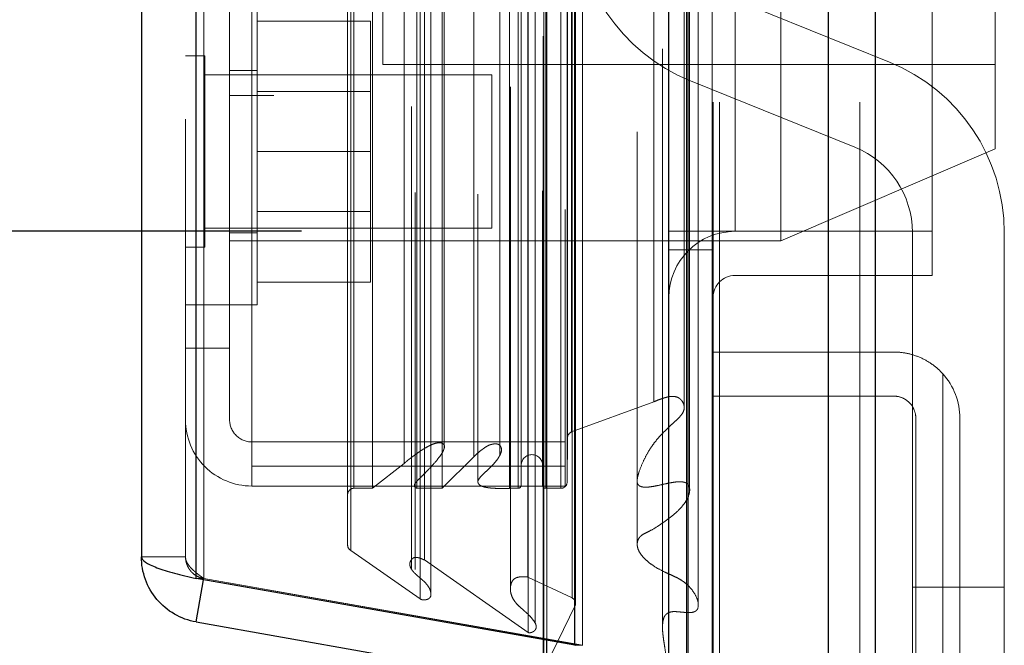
# Model space of a CAD drawing. Header units: inches. Extents: x 0.2 to 10.7, y 0.2 to 7.9.
# Tile 79 of 104: x 5.6652 to 5.7991, y 3.2727 to 3.3578. Entities that reach past the tile are written whole.
import ezdxf

# ---------------------------------------------------------------- set-up
doc = ezdxf.new("R2010")
doc.units = ezdxf.units.IN
doc.header["$MEASUREMENT"] = 0
doc.linetypes.add('HIDDEN', pattern=[0.07500000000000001, 0.05, -0.025])
doc.layers.add('DIMENSIONS', color=140, linetype='Continuous')
doc.styles.add('SLDTEXTSTYLE0', font='TXT', dxfattribs={"width": 0.7})
doc.dimstyles.new('SLDDIMSTYLE0', dxfattribs={"dimtxt": 0.0849609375, "dimasz": 0.13, "dimexe": 0, "dimexo": 0.0625, "dimgap": 0.021240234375, "dimtad": 0, "dimtih": 1, "dimtoh": 1, "dimlfac": 12, "dimrnd": 1e-09, "dimzin": 12, "dimdsep": 46, "dimtxsty": 'SLDTEXTSTYLE0', "dimsah": 1, "dimcen": 0.09, "dimadec": 0, "dimazin": 3, "dimtfac": 1, "dimtofl": 0, "dimtmove": 0, "dimatfit": 3, "dimfxl": 0, "dimfrac": 2, "dimtolj": 1, "dimtzin": 12, "dimarcsym": 0})
doc.dimstyles.new('SLDDIMSTYLE1', dxfattribs={"dimtxt": 0.0849609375, "dimasz": 0.13, "dimexe": 0, "dimexo": 0.0625, "dimgap": 0.021240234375, "dimtad": 0, "dimtih": 1, "dimtoh": 1, "dimlfac": 12, "dimrnd": 1e-09, "dimzin": 12, "dimdsep": 46, "dimtxsty": 'SLDTEXTSTYLE0', "dimsah": 1, "dimcen": 0.09, "dimadec": 0, "dimazin": 3, "dimtfac": 1, "dimtmove": 0, "dimatfit": 0, "dimfxl": 0, "dimfrac": 2, "dimtolj": 1, "dimtzin": 12, "dimarcsym": 0})

# ---------------------------------------------------------------- blocks, each defined once
blk = doc.blocks.new('_D_17')
at = {"layer": 'DIMENSIONS'}
for p, q in [((5.415034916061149, 3.444369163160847), (5.415034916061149, 3.694369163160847)), ((5.734066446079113, 3.444369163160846), (5.290034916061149, 3.444369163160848)), ((5.729436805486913, 3.240619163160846), (5.290034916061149, 3.240619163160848)), ((5.415034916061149, 3.007946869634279), (5.415034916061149, 3.240619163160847)), ((4.873281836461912, 3.007946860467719), (4.844751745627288, 3.007946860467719)), ((4.844751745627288, 3.007946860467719), (4.844751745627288, 2.872915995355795)), ((5.125750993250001, 3.007946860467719), (5.154281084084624, 3.007946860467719)), ((5.154281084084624, 3.007946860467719), (5.154281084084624, 2.872915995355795)), ((5.278943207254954, 3.007946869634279), (5.415034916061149, 3.007946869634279)), ((4.844751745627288, 2.872915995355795), (4.873281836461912, 2.872915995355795)), ((5.154281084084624, 2.872915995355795), (5.125750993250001, 2.872915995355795))]:
    blk.add_line(p, q, dxfattribs=at)
for points in [[(5.415034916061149, 3.444369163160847), (5.43503491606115, 3.574369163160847), (5.39503491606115, 3.574369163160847)], [(5.415034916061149, 3.240619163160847), (5.395034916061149, 3.110619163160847), (5.435034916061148, 3.110619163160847)]]:
    blk.add_solid(points, dxfattribs=at)
at = {"layer": 'DIMENSIONS', "char_height": 0.08333333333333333, "attachment_point": 1, "style": 'SLDTEXTSTYLE0'}
for s, insert in [('2.45', (4.873281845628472, 3.134389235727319)), ('62.1', (4.873281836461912, 2.980338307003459))]:
    blk.add_mtext(s, dxfattribs=dict(at, insert=insert))
blk = doc.blocks.new('_D_19')
at = {"layer": 'DIMENSIONS'}
for p, q in [((5.703483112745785, 5.099952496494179), (4.79971829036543, 5.099952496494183)), ((4.92471829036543, 5.099952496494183), (4.924718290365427, 4.483632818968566)), ((4.763144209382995, 4.353501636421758), (4.734614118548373, 4.353501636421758)), ((4.734614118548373, 4.353501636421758), (4.734614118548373, 4.218470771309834)), ((5.086292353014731, 4.353501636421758), (5.114822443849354, 4.353501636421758)), ((5.114822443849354, 4.353501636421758), (5.114822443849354, 4.218470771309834)), ((4.734614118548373, 4.218470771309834), (4.763144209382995, 4.218470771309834)), ((5.114822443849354, 4.218470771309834), (5.086292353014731, 4.218470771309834)), ((4.924718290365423, 3.329035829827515), (4.924718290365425, 4.064419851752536)), ((5.703483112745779, 3.329035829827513), (4.799718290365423, 3.329035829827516))]:
    blk.add_line(p, q, dxfattribs=at)
for points in [[(4.92471829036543, 5.099952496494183), (4.904718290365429, 4.969952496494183), (4.944718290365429, 4.969952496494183)], [(4.924718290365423, 3.329035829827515), (4.944718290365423, 3.459035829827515), (4.904718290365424, 3.459035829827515)]]:
    blk.add_solid(points, dxfattribs=at)
at = {"layer": 'DIMENSIONS', "char_height": 0.08333333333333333, "attachment_point": 1, "style": 'SLDTEXTSTYLE0'}
for s, insert in [('21.25', (4.763144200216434, 4.479944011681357)), ('539.8', (4.763144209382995, 4.325893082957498)), ('OPENING', (4.662681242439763, 4.1718421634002))]:
    blk.add_mtext(s, dxfattribs=dict(at, insert=insert))

msp = doc.modelspace()

# ---------------------------------------------------------------- linework, layer by layer
at = {"color": 7, "linetype": 'Continuous', "lineweight": 25}
for p, q in [((5.781559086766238, 5.192448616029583), (5.781559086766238, 3.246619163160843)), ((5.775195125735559, 3.246619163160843), (5.775195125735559, 5.191268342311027)), ((5.753483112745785, 3.246619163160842), (5.753483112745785, 5.182035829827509)), ((5.756119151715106, 3.246619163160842), (5.756119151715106, 5.182294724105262)), ((5.740680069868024, 3.272723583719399), (5.740680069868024, 5.156331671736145)), ((5.689159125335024, 3.28180811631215), (5.689159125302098, 5.147247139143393)), ((5.681721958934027, 5.144301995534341), (5.681721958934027, 3.284753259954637)), ((5.740680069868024, 3.272723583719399), (5.689159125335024, 3.28180811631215)), ((5.689159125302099, 3.275889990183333), (5.690171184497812, 3.281629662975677)), ((5.689159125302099, 3.275889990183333), (5.740680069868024, 3.266805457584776)), ((5.736370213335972, 3.273483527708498), (5.736370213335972, 3.269024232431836)), ((5.736879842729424, 3.268256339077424), (5.736879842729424, 3.273393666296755)), ((5.740680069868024, 3.272723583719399), (5.740749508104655, 3.272723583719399))]:
    msp.add_line(p, q, dxfattribs=at)
at = {"color": 7, "linetype": 'HIDDEN', "lineweight": 18}
for p, q in [((5.781559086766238, 5.192448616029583), (5.781559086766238, 3.246619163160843)), ((5.781559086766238, 3.246619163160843), (5.781559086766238, 5.19244861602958)), ((5.781559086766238, 3.246619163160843), (5.781559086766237, 5.192448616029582)), ((5.775195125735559, 3.246619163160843), (5.775195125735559, 5.191268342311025)), ((5.779437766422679, 3.246619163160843), (5.779437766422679, 5.191268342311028)), ((5.779437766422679, 3.246619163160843), (5.779437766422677, 5.191268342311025)), ((5.756119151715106, 3.246619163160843), (5.75611915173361, 5.182294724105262)), ((5.759483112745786, 3.246619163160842), (5.759483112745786, 5.182035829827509)), ((5.760361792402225, 3.246619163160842), (5.760361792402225, 5.182294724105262)), ((5.760361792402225, 3.246619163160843), (5.760361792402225, 5.182294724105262)), ((5.755864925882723, 3.260253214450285), (5.755864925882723, 5.168802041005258)), ((5.736454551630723, 3.269389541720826), (5.736454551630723, 5.159665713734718)), ((5.736454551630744, 3.269389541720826), (5.736454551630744, 5.159665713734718)), ((5.741721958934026, 3.272723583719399), (5.741721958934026, 5.156331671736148)), ((5.734316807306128, 3.274458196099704), (5.734316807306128, 5.154597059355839)), ((5.736370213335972, 5.15557172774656), (5.736370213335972, 3.273483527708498)), ((5.736879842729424, 3.273393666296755), (5.736879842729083, 5.155661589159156)), ((5.735309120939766, 3.27571307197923), (5.735309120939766, 5.153380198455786)), ((5.752609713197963, 5.15384834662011), (5.752609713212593, 3.27521194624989)), ((5.752609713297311, 5.153846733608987), (5.752609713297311, 3.27522035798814)), ((5.740755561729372, 3.278207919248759), (5.740755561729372, 5.150847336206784)), ((5.740782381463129, 3.278417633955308), (5.740782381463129, 5.150637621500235)), ((5.71964224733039, 3.279021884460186), (5.71964224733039, 5.150033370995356)), ((5.721073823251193, 3.279945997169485), (5.721073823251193, 5.149105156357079)), ((5.74030404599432, 3.279171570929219), (5.74030404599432, 5.149883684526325)), ((5.740304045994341, 3.279171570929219), (5.740304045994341, 5.149883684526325)), ((5.731918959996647, 5.148692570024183), (5.731918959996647, 3.280370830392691)), ((5.689159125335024, 5.147247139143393), (5.689159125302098, 3.28180811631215)), ((5.690201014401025, 3.28180811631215), (5.69020101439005, 5.147247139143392)), ((5.690201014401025, 5.147247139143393), (5.69020101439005, 3.281808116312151)), ((5.734285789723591, 3.28200531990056), (5.734285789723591, 5.147049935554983)), ((5.718461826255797, 5.146000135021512), (5.718461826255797, 3.283050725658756)), ((5.687721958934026, 5.144301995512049), (5.687721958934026, 3.284753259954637)), ((5.720226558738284, 3.284324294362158), (5.720226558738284, 5.144730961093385)), ((5.709776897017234, 3.286357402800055), (5.709776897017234, 5.142697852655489)), ((5.710209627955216, 3.285626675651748), (5.710209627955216, 5.143428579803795)), ((5.749173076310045, 5.142546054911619), (5.749173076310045, 3.286484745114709)), ((5.710610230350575, 3.2940746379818), (5.710610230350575, 5.134980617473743)), ((5.710610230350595, 3.2940746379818), (5.710610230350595, 5.134980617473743)), ((5.713142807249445, 3.2940746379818), (5.713142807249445, 5.134980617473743)), ((5.718965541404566, 5.13431652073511), (5.718965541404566, 3.294739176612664)), ((5.719177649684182, 3.294074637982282), (5.719177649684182, 5.134980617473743)), ((5.722622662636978, 3.2940746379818), (5.722622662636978, 5.134980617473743)), ((5.731793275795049, 3.2940746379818), (5.731793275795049, 5.134980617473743)), ((5.732966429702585, 5.134980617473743), (5.732966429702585, 3.2940746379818)), ((5.732966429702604, 3.2940746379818), (5.732966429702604, 5.134980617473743)), ((5.73338309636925, 3.294491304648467), (5.73338309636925, 5.134563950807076)), ((5.736299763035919, 5.134563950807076), (5.736299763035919, 3.294491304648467)), ((5.736716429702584, 3.2940746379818), (5.736716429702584, 5.134980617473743)), ((5.736716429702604, 5.134980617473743), (5.736716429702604, 3.2940746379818)), ((5.738790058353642, 3.2940746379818), (5.738790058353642, 5.134980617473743)), ((5.738790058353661, 3.2940746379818), (5.738790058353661, 5.134980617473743)), ((5.727494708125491, 5.134077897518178), (5.727494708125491, 3.2949744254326)), ((5.739633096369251, 3.294907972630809), (5.739633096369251, 5.134147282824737)), ((5.73963309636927, 3.294907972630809), (5.73963309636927, 5.134147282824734)), ((5.717451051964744, 3.297440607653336), (5.717451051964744, 5.131614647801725)), ((5.739388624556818, 5.131985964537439), (5.739388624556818, 3.297069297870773)), ((5.726947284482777, 3.298369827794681), (5.726947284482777, 5.130685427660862)), ((5.726947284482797, 3.298369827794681), (5.726947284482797, 5.130685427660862)), ((5.730502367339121, 3.298615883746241), (5.730502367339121, 5.130437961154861)), ((5.722891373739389, 3.299478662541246), (5.722891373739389, 5.129583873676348)), ((5.739703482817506, 3.300987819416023), (5.739703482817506, 5.12806743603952)), ((5.739703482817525, 3.300987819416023), (5.739703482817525, 5.12806743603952)), ((5.74025069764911, 3.301760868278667), (5.74025069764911, 5.127294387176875)), ((5.740250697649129, 3.301760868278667), (5.740250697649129, 5.127294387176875)), ((5.755576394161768, 3.305072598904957), (5.75557639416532, 5.123947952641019)), ((5.751442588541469, 3.305851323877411), (5.751442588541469, 5.123203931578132)), ((5.762483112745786, 3.329035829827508), (5.762483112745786, 5.099952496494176)), ((5.762483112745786, 3.329035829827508), (5.762483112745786, 5.099952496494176)), ((5.762483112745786, 3.329035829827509), (5.762483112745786, 5.099952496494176)), ((5.762483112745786, 3.329035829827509), (5.762483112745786, 5.099952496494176)), ((5.789316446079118, 3.329035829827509), (5.789316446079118, 3.646327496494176)), ((5.699721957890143, 3.460363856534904), (5.699721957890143, 3.34753052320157)), ((5.714555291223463, 3.445472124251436), (5.714555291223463, 3.351722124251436)), ((5.76872195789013, 3.398597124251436), (5.768721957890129, 3.327763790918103)), ((5.797888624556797, 3.398597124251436), (5.797888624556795, 3.340263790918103)), ((5.693721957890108, 3.31313879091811), (5.693721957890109, 3.367069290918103)), ((5.696721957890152, 3.367069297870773), (5.696721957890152, 3.297069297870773)), ((5.783483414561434, 3.352054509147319), (5.761090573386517, 3.361110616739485)), ((5.697471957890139, 3.319055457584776), (5.697471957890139, 3.360722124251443)), ((5.697471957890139, 3.357638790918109), (5.712888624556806, 3.357638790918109)), ((5.712888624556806, 3.339888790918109), (5.712888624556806, 3.357638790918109)), ((5.690326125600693, 3.352909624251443), (5.687721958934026, 3.352909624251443)), ((5.690326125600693, 3.326867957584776), (5.690326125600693, 3.352909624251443)), ((5.714555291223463, 3.351722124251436), (5.797888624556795, 3.351722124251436)), ((5.729388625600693, 3.350305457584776), (5.690326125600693, 3.350305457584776)), ((5.697471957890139, 3.350930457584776), (5.693721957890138, 3.350930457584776)), ((5.729388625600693, 3.329472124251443), (5.729388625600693, 3.350305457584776)), ((5.756404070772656, 3.349522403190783), (5.778796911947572, 3.340466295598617)), ((5.693721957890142, 3.34753052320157), (5.699721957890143, 3.34753052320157)), ((5.712888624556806, 3.348051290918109), (5.697471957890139, 3.348051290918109)), ((5.697471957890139, 3.339888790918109), (5.712888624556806, 3.339888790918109)), ((5.712888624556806, 3.322138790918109), (5.712888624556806, 3.339888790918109)), ((5.768721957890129, 3.327763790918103), (5.797888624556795, 3.340263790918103)), ((5.697471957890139, 3.331726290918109), (5.712888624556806, 3.331726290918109)), ((5.690326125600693, 3.329472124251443), (5.729388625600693, 3.329472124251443)), ((5.693721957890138, 3.328847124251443), (5.697471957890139, 3.328847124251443)), ((5.753483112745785, 3.329035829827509), (5.759483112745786, 3.329035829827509)), ((5.759483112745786, 3.329035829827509), (5.762483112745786, 3.329035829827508)), ((5.789316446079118, 3.329035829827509), (5.762483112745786, 3.329035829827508)), ((5.786610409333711, 3.328878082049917), (5.786610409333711, 3.280615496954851)), ((5.789316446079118, 3.323035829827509), (5.789316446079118, 3.329035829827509)), ((5.799110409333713, 3.280615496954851), (5.799110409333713, 3.328878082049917)), ((5.693721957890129, 3.327763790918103), (5.768721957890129, 3.327763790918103)), ((5.687721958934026, 3.326867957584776), (5.690326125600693, 3.326867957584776)), ((5.759483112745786, 3.326535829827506), (5.753483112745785, 3.326535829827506)), ((5.697471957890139, 3.322138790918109), (5.712888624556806, 3.322138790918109)), ((5.789316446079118, 3.323035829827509), (5.762483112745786, 3.323035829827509)), ((5.68772195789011, 3.319055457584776), (5.693721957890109, 3.319055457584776)), ((5.693721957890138, 3.319055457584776), (5.697471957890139, 3.319055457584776)), ((5.693721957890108, 3.31313879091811), (5.687721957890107, 3.31313879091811)), ((5.693721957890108, 3.30338879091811), (5.693721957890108, 3.31313879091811)), ((5.759483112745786, 3.312619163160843), (5.784066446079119, 3.312619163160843)), ((5.790733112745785, 3.309665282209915), (5.790733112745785, 3.248369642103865)), ((5.790733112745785, 3.248369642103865), (5.790733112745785, 3.309665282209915)), ((5.74025069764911, 3.301760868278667), (5.751442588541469, 3.305851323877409)), ((5.784066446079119, 3.306619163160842), (5.759483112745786, 3.306619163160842)), ((5.787066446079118, 3.255619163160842), (5.787066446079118, 3.303619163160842)), ((5.793066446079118, 3.303619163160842), (5.793066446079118, 3.255619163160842)), ((5.739633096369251, 3.294907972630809), (5.739703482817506, 3.300987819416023)), ((5.739388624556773, 3.30038879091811), (5.696721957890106, 3.30038879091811)), ((5.722891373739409, 3.2994713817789), (5.722891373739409, 3.29947853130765)), ((5.722622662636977, 3.2940746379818), (5.726947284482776, 3.298369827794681)), ((5.739388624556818, 3.297069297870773), (5.696721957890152, 3.297069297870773)), ((5.696721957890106, 3.297069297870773), (5.696721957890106, 3.29438879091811)), ((5.713142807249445, 3.2940746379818), (5.717451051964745, 3.297440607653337)), ((5.739388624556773, 3.297069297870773), (5.739388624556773, 3.29438879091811)), ((5.739388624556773, 3.29438879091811), (5.696721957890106, 3.29438879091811)), ((5.710610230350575, 3.2940746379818), (5.713142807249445, 3.2940746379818)), ((5.718965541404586, 3.294739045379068), (5.718965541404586, 3.283029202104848)), ((5.719177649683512, 3.2940746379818), (5.722622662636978, 3.2940746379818)), ((5.731793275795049, 3.2940746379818), (5.732966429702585, 3.2940746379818)), ((5.736716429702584, 3.2940746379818), (5.738790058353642, 3.2940746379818)), ((5.687721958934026, 3.284753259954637), (5.681721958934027, 3.284753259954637)), ((5.71964224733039, 3.279021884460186), (5.710209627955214, 3.285626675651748)), ((5.734316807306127, 3.274458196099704), (5.720226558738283, 3.284324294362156)), ((5.689159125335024, 3.28180811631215), (5.690201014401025, 3.28180811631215)), ((5.690171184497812, 3.281629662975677), (5.690201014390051, 3.281798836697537)), ((5.741721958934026, 3.272723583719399), (5.690201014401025, 3.28180811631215)), ((5.690201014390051, 3.281798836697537), (5.741721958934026, 3.272714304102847)), ((5.74030404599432, 3.279171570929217), (5.734285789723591, 3.282005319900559)), ((5.786610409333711, 3.280615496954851), (5.799110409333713, 3.280615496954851)), ((5.786610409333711, 3.270198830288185), (5.786610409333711, 3.280615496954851)), ((5.786610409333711, 3.280615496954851), (5.799110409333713, 3.280615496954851)), ((5.799110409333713, 3.280615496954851), (5.799110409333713, 3.270198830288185)), ((5.731918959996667, 3.280370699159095), (5.731918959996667, 3.280362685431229)), ((5.736454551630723, 3.269389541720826), (5.740755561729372, 3.278207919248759)), ((5.735309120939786, 3.275675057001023), (5.735309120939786, 3.275712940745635)), ((5.740749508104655, 3.272723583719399), (5.741721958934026, 3.272723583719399))]:
    msp.add_line(p, q, dxfattribs=at)
at = {"color": 7, "linetype": 'HIDDEN', "lineweight": 18, "flags": 128}
for points in [[(5.759372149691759, 3.260192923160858), (5.759372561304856, 4.206973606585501), (5.759372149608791, 5.168858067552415)], [(5.757472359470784, 3.278238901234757), (5.757472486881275, 4.199413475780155), (5.757472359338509, 5.150818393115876)], [(5.757472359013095, 3.278250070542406), (5.757472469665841, 4.175912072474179), (5.757472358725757, 5.150793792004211)], [(5.749173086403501, 5.142569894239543), (5.749173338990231, 4.174853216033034), (5.749173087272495, 3.286485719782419)], [(5.75630128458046, 3.293693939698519), (5.756301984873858, 4.234358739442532), (5.756301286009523, 5.135360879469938)], [(5.756301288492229, 3.293710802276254), (5.75630203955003, 4.199413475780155), (5.756301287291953, 5.135361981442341)], [(5.749185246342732, 5.13365923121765), (5.749185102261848, 4.222078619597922), (5.749185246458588, 3.295397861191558)]]:
    msp.add_lwpolyline(points, dxfattribs=at)
at = {"color": 7, "linetype": 'HIDDEN', "lineweight": 18}
for centre, radius, start, end in [((5.765777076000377, 3.372698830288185), 0.02500000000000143, 180, 247.9806186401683), ((5.774110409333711, 3.328878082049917), 0.02500000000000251, 0, 67.98061864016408), ((5.774110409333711, 3.328878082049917), 0.01250000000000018, 0, 67.98061864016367), ((5.762483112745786, 3.320035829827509), 0.009000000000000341, 90, 180), ((5.762483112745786, 3.320035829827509), 0.003000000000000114, 90, 180), ((5.784066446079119, 3.303619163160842), 0.00899999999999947, 0, 42.20544640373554), ((5.696721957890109, 3.30338879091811), 0.00900000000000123, 180, 270.0000000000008), ((5.696721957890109, 3.30338879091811), 0.003000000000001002, 180, 270.0000000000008), ((5.740536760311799, 3.300978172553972), 0.0008333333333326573, 110.0765427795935, 179.336715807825), ((5.734841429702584, 3.2971996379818), 0.001458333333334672, 0, 180), ((5.710610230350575, 3.293241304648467), 0.0008333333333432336, 90, 180), ((5.732966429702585, 3.294491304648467), 0.0004166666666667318, 270.0000000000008, 0), ((5.736716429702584, 3.294491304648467), 0.0004166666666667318, 180, 270.0000000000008), ((5.738790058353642, 3.294917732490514), 0.00084309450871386, 270.0000000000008, 359.3367158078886), ((5.710610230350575, 3.286357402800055), 0.000833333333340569, 180, 241.267375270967), ((5.739949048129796, 3.278417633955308), 0.0008333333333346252, 345.4243750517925, 64.78618570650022)]:
    msp.add_arc(centre, radius, start, end, dxfattribs=at)
for points, knots in [([(5.784066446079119, 3.312619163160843), (5.78468664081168, 3.312619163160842), (5.785300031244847, 3.312555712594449), (5.786512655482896, 3.31230246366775), (5.787118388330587, 3.312108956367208), (5.788263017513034, 3.311605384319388), (5.788806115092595, 3.311296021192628), (5.789831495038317, 3.310559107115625), (5.790306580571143, 3.310135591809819), (5.790733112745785, 3.309665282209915)], [0, 0, 0, 0, 0.25, 0.25, 0.5, 0.5, 0.75, 0.75, 1, 1, 1, 1]), ([(5.751442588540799, 3.30585132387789), (5.751666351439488, 3.305944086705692), (5.752082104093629, 3.306116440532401), (5.752681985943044, 3.306327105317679), (5.753220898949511, 3.306493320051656), (5.753734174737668, 3.306592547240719), (5.754236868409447, 3.306587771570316), (5.754686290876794, 3.306461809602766), (5.755030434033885, 3.306247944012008), (5.755293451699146, 3.305944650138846), (5.755538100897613, 3.305496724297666), (5.75562702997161, 3.304854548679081), (5.755315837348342, 3.304219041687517), (5.754850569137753, 3.303674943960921), (5.754355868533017, 3.303206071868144), (5.753856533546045, 3.302754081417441), (5.753363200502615, 3.302294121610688), (5.752882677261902, 3.301829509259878), (5.752366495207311, 3.301299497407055), (5.75180108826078, 3.300658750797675), (5.751183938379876, 3.299856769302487), (5.750542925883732, 3.298852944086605), (5.749925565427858, 3.29762002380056), (5.749460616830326, 3.296470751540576), (5.749195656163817, 3.295541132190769), (5.749124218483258, 3.295003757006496), (5.749244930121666, 3.294620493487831), (5.749443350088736, 3.2944090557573), (5.749697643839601, 3.294300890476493), (5.749984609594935, 3.29424025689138), (5.750315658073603, 3.29421892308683), (5.750721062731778, 3.294244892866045), (5.751268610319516, 3.29432232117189), (5.752035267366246, 3.294468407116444), (5.752955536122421, 3.294679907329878), (5.753884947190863, 3.29486639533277), (5.754668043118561, 3.294974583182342), (5.755261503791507, 3.294972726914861), (5.755698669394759, 3.294877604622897), (5.756028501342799, 3.294703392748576), (5.756189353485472, 3.294462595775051), (5.756280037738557, 3.294209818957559), (5.756323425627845, 3.29390328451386), (5.756280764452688, 3.293393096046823), (5.756055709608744, 3.292720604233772), (5.755557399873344, 3.291940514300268), (5.754879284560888, 3.291164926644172), (5.754045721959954, 3.29040431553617), (5.753101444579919, 3.28966441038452), (5.752045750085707, 3.288955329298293), (5.75106602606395, 3.288340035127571), (5.750224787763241, 3.28797317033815), (5.749761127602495, 3.28769316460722), (5.749514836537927, 3.287446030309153), (5.749340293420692, 3.287199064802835), (5.749170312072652, 3.286787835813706), (5.749149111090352, 3.286141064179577), (5.749438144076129, 3.285391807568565), (5.749982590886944, 3.284665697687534), (5.750719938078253, 3.283987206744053), (5.751678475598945, 3.283318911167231), (5.752580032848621, 3.28283728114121), (5.75336349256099, 3.282474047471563), (5.753964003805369, 3.282215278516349), (5.754639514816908, 3.281894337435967), (5.755343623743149, 3.281475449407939), (5.756066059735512, 3.280910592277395), (5.75678222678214, 3.280112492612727), (5.757363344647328, 3.279074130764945), (5.757570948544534, 3.278159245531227), (5.757341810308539, 3.277549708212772), (5.757086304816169, 3.277339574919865), (5.756776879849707, 3.27721669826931), (5.756459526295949, 3.277164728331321), (5.756088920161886, 3.27716066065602), (5.755603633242, 3.2771954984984), (5.755016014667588, 3.27725446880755), (5.754427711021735, 3.277304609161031), (5.753938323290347, 3.277307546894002), (5.753540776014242, 3.277209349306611), (5.7532094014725, 3.277041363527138), (5.752919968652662, 3.276761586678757), (5.752734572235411, 3.276342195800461), (5.752644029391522, 3.275851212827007), (5.75260414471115, 3.275338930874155), (5.752613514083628, 3.274829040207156), (5.752652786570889, 3.274317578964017), (5.752713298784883, 3.273806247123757), (5.752786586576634, 3.273295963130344), (5.752866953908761, 3.272786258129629), (5.753008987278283, 3.271911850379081), (5.75315735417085, 3.270750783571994), (5.753442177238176, 3.269388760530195), (5.753881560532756, 3.268227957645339), (5.754482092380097, 3.267269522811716), (5.75519064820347, 3.266417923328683), (5.755877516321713, 3.26571498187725), (5.756433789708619, 3.265149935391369), (5.757077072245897, 3.264451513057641), (5.757774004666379, 3.263509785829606), (5.758524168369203, 3.262233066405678), (5.75903396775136, 3.261201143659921), (5.759289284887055, 3.260469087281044), (5.759398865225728, 3.260132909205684), (5.759432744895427, 3.259865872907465), (5.759413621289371, 3.259648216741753), (5.759333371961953, 3.259483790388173), (5.759231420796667, 3.259391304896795), (5.759095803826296, 3.259337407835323), (5.758927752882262, 3.259317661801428), (5.758728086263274, 3.259322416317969), (5.758470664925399, 3.259353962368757), (5.758137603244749, 3.259421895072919), (5.757707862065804, 3.259551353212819), (5.757177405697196, 3.259729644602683), (5.756548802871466, 3.259967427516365), (5.756104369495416, 3.260153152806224), (5.75586492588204, 3.260253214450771)], [0, 0, 0, 0, 0.008278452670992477, 0.01538140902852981, 0.02134681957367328, 0.02694262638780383, 0.03213910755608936, 0.03714262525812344, 0.04188788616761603, 0.04627512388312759, 0.05349082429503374, 0.06329580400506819, 0.07430987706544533, 0.08324180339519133, 0.09191674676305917, 0.1006452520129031, 0.1093553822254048, 0.1180105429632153, 0.1265788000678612, 0.1380572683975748, 0.1518492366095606, 0.1679019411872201, 0.1877706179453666, 0.2108181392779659, 0.2217059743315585, 0.2305077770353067, 0.2350807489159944, 0.2387384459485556, 0.2416688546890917, 0.2445871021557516, 0.2481328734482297, 0.2522163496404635, 0.2575069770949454, 0.2659460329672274, 0.27753551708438, 0.2883095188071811, 0.2967442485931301, 0.3029004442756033, 0.3069856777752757, 0.3111984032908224, 0.3156951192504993, 0.3183643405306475, 0.3229541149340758, 0.329499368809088, 0.3414281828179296, 0.3538367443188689, 0.367939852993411, 0.3824362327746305, 0.3973854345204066, 0.4128510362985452, 0.4288405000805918, 0.4386484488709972, 0.4449657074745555, 0.4481603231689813, 0.4514822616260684, 0.4578650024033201, 0.4671840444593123, 0.4800534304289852, 0.4923452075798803, 0.504084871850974, 0.5186329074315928, 0.5350526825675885, 0.540063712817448, 0.5485003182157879, 0.5575094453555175, 0.5659934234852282, 0.5776920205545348, 0.5919539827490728, 0.6087050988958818, 0.6278783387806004, 0.6320942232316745, 0.6360280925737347, 0.6398381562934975, 0.6433341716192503, 0.6463870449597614, 0.6515953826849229, 0.6588824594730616, 0.6652999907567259, 0.6704763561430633, 0.6743821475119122, 0.6782977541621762, 0.6834393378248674, 0.689915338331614, 0.6977032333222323, 0.7053621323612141, 0.7130089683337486, 0.7206984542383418, 0.7284171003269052, 0.7361530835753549, 0.7439047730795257, 0.7516693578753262, 0.7761608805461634, 0.7967336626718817, 0.8134441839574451, 0.8299486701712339, 0.8441249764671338, 0.8578553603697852, 0.8682593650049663, 0.8752253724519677, 0.8955156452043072, 0.9161846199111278, 0.937359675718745, 0.9448566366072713, 0.9500421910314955, 0.9530268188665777, 0.9569017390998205, 0.959478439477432, 0.9608386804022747, 0.9623142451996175, 0.9641073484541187, 0.9662521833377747, 0.9686525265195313, 0.9723868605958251, 0.977262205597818, 0.9835401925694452, 0.9911320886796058, 0.9999999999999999, 0.9999999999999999, 0.9999999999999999, 0.9999999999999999]), ([(5.787066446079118, 3.303619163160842), (5.787066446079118, 3.304018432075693), (5.786987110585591, 3.304410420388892), (5.786682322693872, 3.305140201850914), (5.786456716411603, 3.305473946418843), (5.785899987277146, 3.306025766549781), (5.785564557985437, 3.306247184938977), (5.784845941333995, 3.306542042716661), (5.784456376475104, 3.306619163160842), (5.784066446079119, 3.306619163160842)], [0, 0, 0, 0, 0.25, 0.25, 0.5, 0.5, 0.75, 0.75, 1, 1, 1, 1]), ([(5.717451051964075, 3.297440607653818), (5.717557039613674, 3.297538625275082), (5.717769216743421, 3.297734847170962), (5.718111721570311, 3.298013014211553), (5.71846549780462, 3.298283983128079), (5.718827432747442, 3.298549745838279), (5.719192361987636, 3.298814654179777), (5.719563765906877, 3.299074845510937), (5.719945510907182, 3.299326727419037), (5.720383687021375, 3.299595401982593), (5.720857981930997, 3.299855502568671), (5.721349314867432, 3.300080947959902), (5.721773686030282, 3.300220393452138), (5.722126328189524, 3.300270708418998), (5.722415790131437, 3.300267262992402), (5.722664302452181, 3.300215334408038), (5.722853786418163, 3.300069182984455), (5.722957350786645, 3.299860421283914), (5.722951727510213, 3.29962714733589), (5.72287318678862, 3.299383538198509), (5.722694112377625, 3.298974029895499), (5.7222899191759, 3.298358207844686), (5.72158436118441, 3.297504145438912), (5.720835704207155, 3.296688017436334), (5.720116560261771, 3.295961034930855), (5.719589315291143, 3.295421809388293), (5.719168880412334, 3.29503078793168), (5.718955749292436, 3.294742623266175), (5.718849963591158, 3.294529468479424), (5.718858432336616, 3.294335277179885), (5.718962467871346, 3.294205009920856), (5.719070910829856, 3.29412429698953), (5.719146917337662, 3.294088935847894), (5.719177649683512, 3.294074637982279)], [0, 0, 0, 0, 0.03128962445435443, 0.06263883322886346, 0.09399002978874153, 0.1252518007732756, 0.1563441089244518, 0.1873161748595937, 0.2182554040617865, 0.249225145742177, 0.2907698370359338, 0.3255556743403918, 0.3533724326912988, 0.3741592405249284, 0.3895161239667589, 0.4048457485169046, 0.420031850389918, 0.4363557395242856, 0.4579399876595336, 0.4789056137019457, 0.4992258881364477, 0.566336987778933, 0.6499042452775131, 0.7496387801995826, 0.8123354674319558, 0.874945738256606, 0.9148795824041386, 0.9375160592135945, 0.9563103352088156, 0.9710670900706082, 0.9834351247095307, 0.9933021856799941, 1, 1, 1, 1]), ([(5.726947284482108, 3.298369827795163), (5.727136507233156, 3.298553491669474), (5.727488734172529, 3.298895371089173), (5.728035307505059, 3.29933422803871), (5.728524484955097, 3.299688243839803), (5.728976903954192, 3.29994107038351), (5.729418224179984, 3.300079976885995), (5.729833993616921, 3.300136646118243), (5.730226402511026, 3.300101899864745), (5.73048113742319, 3.299938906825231), (5.730613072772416, 3.299745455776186), (5.730703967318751, 3.299495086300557), (5.730717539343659, 3.299156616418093), (5.730586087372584, 3.29875478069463), (5.7303462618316, 3.298309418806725), (5.73000702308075, 3.297811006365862), (5.72953975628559, 3.29727663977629), (5.728945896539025, 3.296674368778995), (5.728305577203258, 3.296113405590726), (5.72781061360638, 3.295607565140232), (5.727565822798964, 3.295248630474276), (5.727480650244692, 3.295002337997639), (5.727515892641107, 3.294785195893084), (5.72767082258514, 3.294563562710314), (5.727947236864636, 3.294389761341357), (5.728260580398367, 3.29427983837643), (5.728565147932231, 3.294209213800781), (5.728816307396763, 3.294166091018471), (5.728988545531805, 3.294142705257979), (5.72907927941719, 3.294131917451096), (5.729127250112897, 3.294126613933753), (5.729149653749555, 3.294124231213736), (5.729158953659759, 3.29412325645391), (5.729162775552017, 3.294122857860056), (5.729165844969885, 3.29412253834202), (5.729174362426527, 3.294121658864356), (5.729163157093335, 3.294122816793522), (5.729169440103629, 3.294122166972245), (5.729170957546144, 3.29412201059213), (5.729171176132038, 3.294121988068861), (5.72917139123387, 3.294121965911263), (5.729171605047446, 3.294121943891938), (5.729171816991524, 3.294121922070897), (5.729172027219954, 3.294121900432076), (5.729172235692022, 3.29412187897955), (5.729172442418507, 3.294121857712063), (5.729172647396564, 3.294121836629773), (5.729172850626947, 3.294121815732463), (5.729173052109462, 3.294121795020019), (5.729173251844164, 3.294121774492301), (5.729173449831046, 3.294121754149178), (5.729173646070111, 3.294121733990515), (5.729173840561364, 3.294121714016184), (5.729174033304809, 3.294121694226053), (5.729174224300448, 3.294121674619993), (5.729174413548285, 3.29412165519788), (5.729174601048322, 3.294121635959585), (5.729174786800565, 3.294121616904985), (5.729174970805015, 3.294121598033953), (5.729175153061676, 3.29412157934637), (5.729175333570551, 3.294121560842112), (5.729175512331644, 3.294121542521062), (5.729175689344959, 3.294121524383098), (5.729175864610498, 3.294121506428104), (5.729176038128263, 3.294121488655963), (5.729176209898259, 3.29412147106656), (5.72917637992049, 3.29412145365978), (5.729176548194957, 3.294121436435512), (5.729176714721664, 3.294121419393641), (5.729176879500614, 3.294121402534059), (5.72917704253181, 3.294121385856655), (5.729177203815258, 3.294121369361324), (5.729177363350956, 3.294121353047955), (5.729177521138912, 3.294121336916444), (5.729177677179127, 3.294121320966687), (5.729177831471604, 3.294121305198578), (5.729177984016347, 3.294121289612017), (5.729178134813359, 3.294121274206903), (5.729178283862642, 3.294121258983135), (5.729178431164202, 3.294121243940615), (5.729178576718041, 3.294121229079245), (5.72917872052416, 3.294121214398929), (5.729178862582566, 3.29412119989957), (5.729179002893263, 3.294121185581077), (5.729179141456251, 3.294121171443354), (5.729179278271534, 3.294121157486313), (5.729179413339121, 3.29412114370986), (5.729179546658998, 3.294121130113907), (5.729179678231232, 3.294121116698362), (5.729179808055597, 3.294121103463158), (5.729179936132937, 3.294121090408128), (5.72918003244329, 3.294121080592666), (5.729180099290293, 3.294121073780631), (5.729180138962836, 3.294121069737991), (5.729180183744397, 3.294121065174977), (5.729180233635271, 3.294121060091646), (5.72918028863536, 3.294121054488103), (5.72918034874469, 3.294121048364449), (5.729180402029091, 3.294121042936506), (5.72918044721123, 3.294121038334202), (5.729180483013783, 3.294121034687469), (5.729180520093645, 3.294121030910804), (5.729180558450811, 3.294121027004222), (5.729180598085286, 3.294121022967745), (5.729180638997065, 3.294121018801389), (5.729180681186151, 3.294121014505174), (5.729180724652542, 3.294121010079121), (5.729180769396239, 3.294121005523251), (5.72918081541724, 3.294121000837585), (5.729180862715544, 3.294120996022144), (5.729180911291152, 3.294120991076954), (5.729180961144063, 3.294120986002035), (5.729181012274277, 3.294120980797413), (5.729181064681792, 3.294120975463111), (5.72918111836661, 3.294120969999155), (5.729181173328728, 3.29412096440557), (5.729181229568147, 3.294120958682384), (5.729181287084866, 3.294120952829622), (5.729181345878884, 3.294120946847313), (5.729181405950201, 3.294120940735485), (5.729181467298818, 3.294120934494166), (5.72918152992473, 3.294120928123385), (5.729181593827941, 3.294120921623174), (5.729181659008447, 3.294120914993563), (5.72918172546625, 3.294120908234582), (5.729181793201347, 3.294120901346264), (5.729181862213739, 3.294120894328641), (5.729181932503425, 3.294120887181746), (5.729182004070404, 3.294120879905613), (5.729182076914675, 3.294120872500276), (5.729182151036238, 3.29412086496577), (5.729182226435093, 3.29412085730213), (5.729182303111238, 3.294120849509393), (5.729182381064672, 3.294120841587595), (5.729182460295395, 3.294120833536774), (5.729182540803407, 3.294120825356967), (5.729182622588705, 3.294120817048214), (5.729182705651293, 3.294120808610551), (5.729184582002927, 3.29412061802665), (5.729190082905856, 3.294120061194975), (5.729202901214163, 3.294118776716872), (5.729228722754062, 3.294116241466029), (5.729280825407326, 3.294111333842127), (5.729384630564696, 3.294102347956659), (5.729575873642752, 3.294088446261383), (5.729926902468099, 3.294069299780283), (5.730437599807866, 3.294054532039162), (5.731089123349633, 3.29405422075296), (5.731550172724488, 3.294067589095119), (5.731793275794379, 3.294074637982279)], [0, 0, 0, 0, 0.05511511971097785, 0.1025935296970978, 0.1423086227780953, 0.1748045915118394, 0.2010286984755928, 0.225525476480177, 0.2469189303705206, 0.2665083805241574, 0.2813235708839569, 0.2988818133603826, 0.3292506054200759, 0.3622463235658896, 0.3988484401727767, 0.4453695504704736, 0.4963156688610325, 0.5515760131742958, 0.6233121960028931, 0.6730463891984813, 0.7014058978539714, 0.7175088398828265, 0.7337379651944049, 0.7540318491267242, 0.7754405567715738, 0.795272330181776, 0.814259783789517, 0.831008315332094, 0.8396756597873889, 0.8443510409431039, 0.8467922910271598, 0.8480345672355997, 0.8482190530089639, 0.8484276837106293, 0.8486604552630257, 0.8489227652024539, 0.8491806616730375, 0.8494242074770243, 0.8494368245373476, 0.8494493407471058, 0.8494617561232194, 0.8494740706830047, 0.849486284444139, 0.8494983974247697, 0.8495104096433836, 0.8495223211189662, 0.8495341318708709, 0.8495458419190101, 0.8495574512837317, 0.8495689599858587, 0.8495803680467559, 0.8495916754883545, 0.8496028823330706, 0.8496139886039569, 0.8496249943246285, 0.8496358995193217, 0.8496467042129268, 0.8496574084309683, 0.8496680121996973, 0.8496785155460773, 0.849688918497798, 0.8496992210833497, 0.8497094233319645, 0.8497195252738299, 0.8497295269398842, 0.8497394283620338, 0.8497492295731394, 0.8497589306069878, 0.8497685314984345, 0.8497780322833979, 0.8497874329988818, 0.8497967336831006, 0.8498059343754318, 0.8498150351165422, 0.8498240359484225, 0.8498329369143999, 0.8498417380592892, 0.8498504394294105, 0.8498590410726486, 0.8498675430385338, 0.8498759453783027, 0.8498842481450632, 0.8498924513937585, 0.8499005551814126, 0.8499085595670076, 0.8499164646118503, 0.8499242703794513, 0.8499319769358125, 0.8499395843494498, 0.8499470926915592, 0.8499545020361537, 0.8499618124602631, 0.8499638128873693, 0.8499661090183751, 0.8499687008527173, 0.8499715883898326, 0.8499747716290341, 0.8499782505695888, 0.8499820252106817, 0.8499840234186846, 0.8499860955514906, 0.849988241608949, 0.8499904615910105, 0.8499927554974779, 0.8499951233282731, 0.8499975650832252, 0.8500000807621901, 0.8500026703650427, 0.8500053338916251, 0.85000807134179, 0.8500108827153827, 0.8500137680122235, 0.8500167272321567, 0.8500197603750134, 0.8500228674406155, 0.8500260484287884, 0.8500293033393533, 0.8500326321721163, 0.8500360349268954, 0.8500395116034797, 0.8500430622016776, 0.8500466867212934, 0.8500503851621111, 0.8500541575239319, 0.8500580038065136, 0.8500619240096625, 0.8500659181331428, 0.8500699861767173, 0.8500741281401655, 0.8500783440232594, 0.8500826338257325, 0.8500869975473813, 0.8500914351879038, 0.8500959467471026, 0.8501005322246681, 0.8501051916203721, 0.850109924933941, 0.8501147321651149, 0.8501196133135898, 0.8504357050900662, 0.8510697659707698, 0.8523447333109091, 0.8549167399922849, 0.8601065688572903, 0.8703302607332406, 0.8879963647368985, 0.9206641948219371, 0.9581676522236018, 1, 1, 1, 1]), ([(5.719177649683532, 3.294074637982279), (5.71915604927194, 3.294084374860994), (5.719097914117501, 3.294110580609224), (5.719006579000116, 3.294170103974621), (5.718898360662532, 3.294269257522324), (5.718872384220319, 3.294364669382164), (5.718858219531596, 3.294416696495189)], [0, 0, 0, 0, 0.1298747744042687, 0.3495438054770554, 0.6453128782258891, 1, 1, 1, 1]), ([(5.690201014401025, 3.281808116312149), (5.690103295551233, 3.281878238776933), (5.689907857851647, 3.282018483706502), (5.689624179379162, 3.282228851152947), (5.689351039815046, 3.282439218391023), (5.689091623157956, 3.282649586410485), (5.6888483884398, 3.28285995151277), (5.688623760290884, 3.283070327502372), (5.688369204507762, 3.283333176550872), (5.688110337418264, 3.283648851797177), (5.687889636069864, 3.284016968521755), (5.687748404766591, 3.28438511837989), (5.687730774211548, 3.284630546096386), (5.687721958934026, 3.284753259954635)], [0, 0, 0, 0, 0.07144899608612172, 0.1428979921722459, 0.2143469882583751, 0.2857959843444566, 0.3572449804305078, 0.4286939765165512, 0.5001429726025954, 0.6251072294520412, 0.7500714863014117, 0.8750357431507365, 0.9999999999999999, 0.9999999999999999, 0.9999999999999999, 0.9999999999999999]), ([(5.687721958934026, 3.284753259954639), (5.687724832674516, 3.284653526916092), (5.687730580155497, 3.284454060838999), (5.687776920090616, 3.284157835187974), (5.687850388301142, 3.28386752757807), (5.687952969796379, 3.283586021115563), (5.688082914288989, 3.283316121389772), (5.688239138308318, 3.283060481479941), (5.688465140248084, 3.282762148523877), (5.688783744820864, 3.282443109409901), (5.68921451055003, 3.28214304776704), (5.689689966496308, 3.281915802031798), (5.690030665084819, 3.281837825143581), (5.690201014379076, 3.281798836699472)], [0, 0, 0, 0, 0.07144899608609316, 0.142897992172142, 0.2143469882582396, 0.2857959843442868, 0.3572449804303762, 0.4286939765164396, 0.5001429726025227, 0.6251072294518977, 0.7500714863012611, 0.8750357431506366, 0.9999999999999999, 0.9999999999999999, 0.9999999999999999, 0.9999999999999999]), ([(5.720226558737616, 3.284324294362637), (5.720108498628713, 3.284377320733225), (5.719893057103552, 3.284474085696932), (5.719587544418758, 3.284591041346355), (5.719337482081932, 3.284655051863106), (5.719094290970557, 3.284687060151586), (5.718802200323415, 3.284664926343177), (5.718510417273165, 3.284464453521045), (5.718296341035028, 3.2841492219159), (5.718205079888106, 3.283791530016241), (5.718265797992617, 3.283442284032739), (5.718398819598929, 3.283156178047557), (5.718553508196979, 3.282924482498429), (5.718700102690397, 3.282743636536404), (5.718924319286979, 3.282497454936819), (5.719262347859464, 3.282185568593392), (5.719722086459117, 3.281804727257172), (5.72013824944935, 3.281445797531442), (5.720492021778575, 3.281083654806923), (5.720784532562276, 3.280695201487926), (5.721020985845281, 3.28022621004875), (5.721144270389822, 3.279706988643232), (5.721073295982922, 3.279273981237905), (5.720837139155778, 3.279071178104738), (5.720664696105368, 3.278982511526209), (5.720466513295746, 3.278922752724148), (5.720252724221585, 3.278892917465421), (5.720035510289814, 3.278896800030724), (5.719822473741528, 3.278934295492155), (5.719702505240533, 3.278992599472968), (5.719642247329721, 3.279021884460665)], [0, 0, 0, 0, 0.0355312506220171, 0.06483906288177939, 0.08804888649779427, 0.1035037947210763, 0.1281658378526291, 0.1604145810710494, 0.202016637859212, 0.2491996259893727, 0.2900851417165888, 0.3262651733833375, 0.3574294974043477, 0.3829550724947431, 0.4025100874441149, 0.4637011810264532, 0.5251041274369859, 0.5856696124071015, 0.6286158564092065, 0.6819784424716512, 0.7451102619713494, 0.8081071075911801, 0.8717449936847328, 0.8899833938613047, 0.9079898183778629, 0.9261390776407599, 0.9444837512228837, 0.9629211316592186, 0.9813759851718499, 1, 1, 1, 1]), ([(5.734285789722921, 3.282005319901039), (5.734175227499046, 3.282019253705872), (5.733957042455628, 3.282046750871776), (5.733631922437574, 3.282057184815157), (5.733324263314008, 3.282043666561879), (5.733042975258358, 3.282003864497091), (5.732795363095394, 3.281938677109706), (5.732459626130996, 3.28179383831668), (5.732080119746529, 3.281401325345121), (5.731904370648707, 3.280718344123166), (5.731909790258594, 3.280001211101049), (5.732105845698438, 3.279355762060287), (5.732403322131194, 3.278819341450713), (5.732807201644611, 3.278303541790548), (5.733294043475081, 3.277847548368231), (5.733772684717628, 3.2774393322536), (5.734121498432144, 3.277126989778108), (5.734340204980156, 3.276918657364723), (5.734658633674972, 3.276601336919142), (5.735051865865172, 3.276155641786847), (5.73540748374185, 3.275585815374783), (5.73545449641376, 3.27513637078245), (5.735351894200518, 3.27488624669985), (5.735229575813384, 3.274730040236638), (5.735095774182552, 3.27461505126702), (5.734936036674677, 3.274522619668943), (5.734769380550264, 3.274459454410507), (5.73460632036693, 3.274428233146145), (5.734452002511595, 3.274425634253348), (5.734360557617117, 3.274447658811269), (5.734316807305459, 3.274458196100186)], [0, 0, 0, 0, 0.02396969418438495, 0.04730213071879, 0.06933542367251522, 0.0896983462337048, 0.1083290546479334, 0.1254877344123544, 0.1729465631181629, 0.2499754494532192, 0.3258696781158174, 0.3918200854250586, 0.4496868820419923, 0.4992002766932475, 0.5665081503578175, 0.6208821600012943, 0.6610785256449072, 0.6870429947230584, 0.6990243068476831, 0.7779524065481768, 0.8470242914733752, 0.8845484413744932, 0.9103323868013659, 0.9242266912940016, 0.9396561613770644, 0.9542467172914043, 0.9676181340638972, 0.9795711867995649, 0.9902261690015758, 1, 1, 1, 1])]:
    msp.add_open_spline(points, degree=3, knots=knots, dxfattribs=at)
at = {"color": 7, "linetype": 'Continuous', "lineweight": 25}
for points in [[(5.681721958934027, 3.284753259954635), (5.681721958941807, 3.284507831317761), (5.681906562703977, 3.284262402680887), (5.682622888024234, 3.28377154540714), (5.683154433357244, 3.283526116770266), (5.684500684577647, 3.283035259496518), (5.685315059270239, 3.282789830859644), (5.687128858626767, 3.282298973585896), (5.688127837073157, 3.282053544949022), (5.689159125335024, 3.281808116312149)], [(5.689159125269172, 3.27588999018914), (5.688127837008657, 3.276071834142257), (5.687128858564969, 3.276435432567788), (5.685315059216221, 3.277482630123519), (5.684500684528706, 3.278165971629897), (5.683154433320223, 3.279770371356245), (5.682622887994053, 3.280691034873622), (5.681906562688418, 3.282659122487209), (5.681721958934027, 3.283706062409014), (5.681721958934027, 3.284753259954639)]]:
    msp.add_open_spline(points, degree=3, knots=[0, 0, 0, 0, 0.25, 0.25, 0.5, 0.5, 0.75, 0.75, 1, 1, 1, 1], dxfattribs=at)

# ---------------------------------------------------------------- dimensions: what is measured, and where the dimension line sits
at = {"layer": 'DIMENSIONS'}
dim = msp.add_linear_dim(base=(4.924718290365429, 5.099952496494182), p1=(5.753483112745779, 3.329035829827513), p2=(5.753483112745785, 5.099952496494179), angle=90.0000000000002, text='<>\\POPENING', dimstyle='SLDDIMSTYLE0', dxfattribs=at)
dim.commit()
dim.dimension.update_dxf_attribs({"geometry": '_D_19', "text_midpoint": (4.924718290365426, 4.274026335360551), "dimtype": 160})
dim = msp.add_linear_dim(base=(5.415034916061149, 3.240619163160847), p1=(5.784066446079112, 3.444369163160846), p2=(5.779436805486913, 3.240619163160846), angle=90.0000000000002, dimstyle='SLDDIMSTYLE1', dxfattribs=at)
dim.commit()
dim.dimension.update_dxf_attribs({"geometry": '_D_17', "text_midpoint": (5.415034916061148, 3.00794686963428), "dimtype": 160})

doc.saveas('drawing.dxf')
